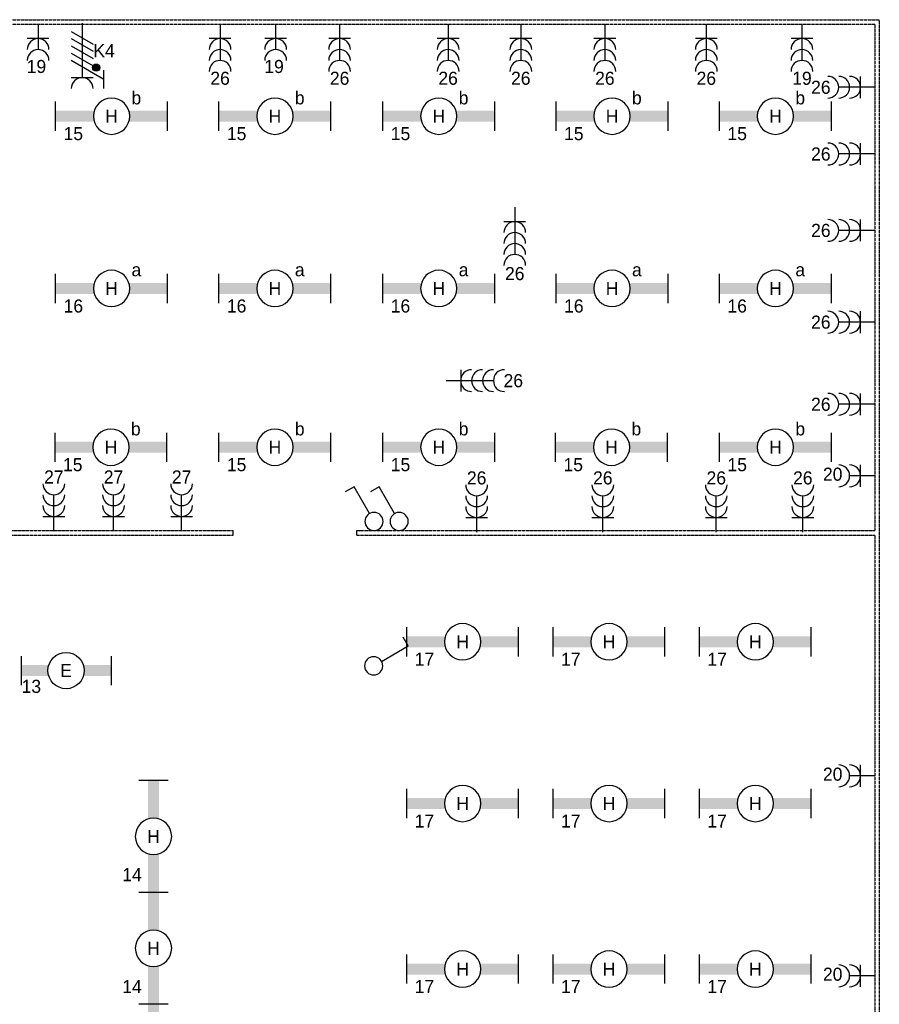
# Model space of a CAD drawing. Extents: x 1458 to 71127, y 1423 to 46205.
# Tile 9 of 9: x 59299 to 71127, y 31685 to 45231. Entities that reach past the tile are written whole.
import ezdxf
from ezdxf.enums import TextEntityAlignment as Align

# ---------------------------------------------------------------- set-up
doc = ezdxf.new("R2010")
doc.units = 0
doc.linetypes.add('E_GOOT3', pattern=[5, 4, -1])
doc.layers.get('0').update_dxf_attribs({"linetype": 'CONTINUOUS'})
for name, color, linetype in [('EL6131--_WG', 4, 'CONTINUOUS'), ('EL6221--', 3, 'CONTINUOUS'), ('EL6222--', 3, 'CONTINUOUS'), ('EL6311--', 3, 'CONTINUOUS')]:
    doc.layers.add(name, color=color, linetype=linetype)
doc.styles.add('BURO-018', font='BUROFONT.SHX', dxfattribs={"height": 1.8})

# ---------------------------------------------------------------- blocks, each defined once
blk = doc.blocks.new('111304D')
at = {"color": 0, "linetype": 'Continuous'}
for p, q in [((-3, 9.98), (-3, 7.48)), ((-3, 8.73), (1.5, 6.13)), ((-1.5, 8.5), (1.5, 8.5)), ((0, 1), (0, 8.5)), ((1.5, 5.13), (-1.5, 6.87)), ((1.5, 4.13), (-1.5, 5.87)), ((1.5, 3.13), (-1.5, 4.87)), ((1.5, 2.13), (-1.5, 3.87))]:
    blk.add_line(p, q, dxfattribs=at)
at = {"color": 0, "linetype": 'Continuous', "const_width": 0.5}
blk.add_lwpolyline([(-1.68, 7.12, 1), (-2.18, 7.12, 1)], format="xyb", close=True, dxfattribs=at)
at = {"color": 0, "linetype": 'Continuous'}
blk.add_circle((-1.93, 7.12), 0.5, dxfattribs=at)
blk.add_arc((0, 10), 1.5, 180, 360, dxfattribs=at)
at = {"color": 0, "linetype": 'Continuous', "style": 'BURO-018'}
for tag in ['E_GROEP', 'E_GKAST']:
    blk.add_attdef(tag, text='', height=1.8, dxfattribs=at).set_placement((0, 12.5), align=Align.MIDDLE)
at = {"color": 0, "linetype": 'Continuous', "style": 'BURO-018', "flags": 1}
for tag, p in [('E_VERMCODE', (13, 12.5)), ('E_MATCODE', (0, 0))]:
    blk.add_attdef(tag, text='', height=1.8, dxfattribs=at).set_placement(p, align=Align.MIDDLE)
blk = doc.blocks.new('111304C')
at = {"color": 0, "linetype": 'Continuous'}
for p, q in [((0, 1), (0, 7.5)), ((-1.5, 3), (1.5, 3))]:
    blk.add_line(p, q, dxfattribs=at)
for centre in [(0, 9), (0, 7.5), (0, 6), (0, 4.5)]:
    blk.add_arc(centre, 1.5, 180, 360, dxfattribs=at)
at = {"color": 0, "linetype": 'Continuous', "style": 'BURO-018'}
for tag in ['E_GROEP', 'E_GKAST']:
    blk.add_attdef(tag, text='', height=1.8, dxfattribs=at).set_placement((0, 11.5), align=Align.MIDDLE)
at = {"color": 0, "linetype": 'Continuous', "style": 'BURO-018', "flags": 1}
for tag, p in [('E_VERMCODE', (13, 11.5)), ('E_MATCODE', (0, 0))]:
    blk.add_attdef(tag, text='', height=1.8, dxfattribs=at).set_placement(p, align=Align.MIDDLE)
blk = doc.blocks.new('1115B61540')
at = {"color": 0}
for p, q in [((-7.7, 2), (-7.7, -2)), ((7.7, 2), (7.7, -2))]:
    blk.add_line(p, q, dxfattribs=at)
at = {"color": 0, "linetype": 'Continuous'}
blk.add_circle((0, 0), 2.5, dxfattribs=at)
at = {"color": 0}
for points in [[(-2.5, 0.75), (-7.7, 0.75), (-2.5, -0.75), (-7.7, -0.75)], [(2.5, 0.75), (7.7, 0.75), (2.5, -0.75), (7.7, -0.75)]]:
    blk.add_solid(points, dxfattribs=at)
at = {"color": 0, "linetype": 'Continuous', "style": 'BURO-018'}
for tag, p in [('E_GROEP', (0, 5)), ('E_GKAST', (0, 5)), ('E_ARMCODE', (0, 0)), ('E_SLET', (4.5, -3))]:
    blk.add_attdef(tag, text='', height=1.8, dxfattribs=at).set_placement(p, align=Align.MIDDLE)
blk = doc.blocks.new('111304A')
at = {"color": 0, "linetype": 'Continuous'}
for p, q in [((0, 1), (0, 4.5)), ((-1.5, 3), (1.5, 3))]:
    blk.add_line(p, q, dxfattribs=at)
for centre in [(0, 6), (0, 4.5)]:
    blk.add_arc(centre, 1.5, 180, 360, dxfattribs=at)
at = {"color": 0, "linetype": 'Continuous', "style": 'BURO-018'}
for tag in ['E_GROEP', 'E_GKAST']:
    blk.add_attdef(tag, text='', height=1.8, dxfattribs=at).set_placement((0, 8.5), align=Align.MIDDLE)
at = {"color": 0, "linetype": 'Continuous', "style": 'BURO-018', "flags": 1}
for tag, p in [('E_VERMCODE', (13, 8.5)), ('E_MATCODE', (0, 0))]:
    blk.add_attdef(tag, text='', height=1.8, dxfattribs=at).set_placement(p, align=Align.MIDDLE)
blk = doc.blocks.new('111304B')
at = {"color": 0, "linetype": 'Continuous'}
for p, q in [((0, 1), (0, 6)), ((-1.5, 3), (1.5, 3))]:
    blk.add_line(p, q, dxfattribs=at)
for centre in [(0, 7.5), (0, 6), (0, 4.5)]:
    blk.add_arc(centre, 1.5, 180, 360, dxfattribs=at)
at = {"color": 0, "linetype": 'Continuous', "style": 'BURO-018'}
for tag in ['E_GROEP', 'E_GKAST']:
    blk.add_attdef(tag, text='', height=1.8, dxfattribs=at).set_placement((0, 10), align=Align.MIDDLE)
at = {"color": 0, "linetype": 'Continuous', "style": 'BURO-018', "flags": 1}
for tag, p in [('E_VERMCODE', (13, 10)), ('E_MATCODE', (0, 0))]:
    blk.add_attdef(tag, text='', height=1.8, dxfattribs=at).set_placement(p, align=Align.MIDDLE)
blk = doc.blocks.new('1115B61240')
at = {"color": 0}
for p, q in [((-6.2, 2), (-6.2, -2)), ((6.2, 2), (6.2, -2))]:
    blk.add_line(p, q, dxfattribs=at)
at = {"color": 0, "linetype": 'Continuous'}
blk.add_circle((0, 0), 2.5, dxfattribs=at)
at = {"color": 0}
for points in [[(-2.5, 0.75), (-6.2, 0.75), (-2.5, -0.75), (-6.2, -0.75)], [(2.5, 0.75), (6.2, 0.75), (2.5, -0.75), (6.2, -0.75)]]:
    blk.add_solid(points, dxfattribs=at)
at = {"color": 0, "linetype": 'Continuous', "style": 'BURO-018'}
for tag, p in [('E_GROEP', (0, 5)), ('E_GKAST', (0, 5)), ('E_ARMCODE', (0, 0)), ('E_SLET', (4.5, -3))]:
    blk.add_attdef(tag, text='', height=1.8, dxfattribs=at).set_placement(p, align=Align.MIDDLE)
blk = doc.blocks.new('1114A1')
at = {"color": 0, "linetype": 'Continuous'}
for p, q in [((0.62, 3.33), (2.74, 7)), ((2.74, 7), (3.95, 6.3))]:
    blk.add_line(p, q, dxfattribs=at)
blk.add_circle((0, 2.25), 1.25, dxfattribs=at)
at = {"color": 0, "linetype": 'Continuous', "style": 'BURO-018'}
for tag, p in [('E_SLET1', (3.36, 9)), ('E_GKAST', (11.61, 4.38)), ('E_GROEP', (11.61, 1.38))]:
    blk.add_attdef(tag, text='', height=1.8, dxfattribs=at).set_placement(p, align=Align.MIDDLE)
at = {"color": 0, "linetype": 'Continuous', "style": 'BURO-018', "flags": 1}
blk.add_attdef('E_MATCODE', text='', height=1.8, dxfattribs=at).set_placement((0, 0), align=Align.MIDDLE)

msp = doc.modelspace()

# ---------------------------------------------------------------- linework, layer by layer
at = {"layer": 'EL6131--_WG', "color": 7, "linetype": 'E_GOOT3'}
for p, q in [((29788, 45231), (71127, 45231)), ((29848, 45171), (71067, 45171)), ((71067, 45171), (71067, 38201)), ((71127, 45231), (71127, 16611)), ((56897, 38201, -10), (62237, 38201, -10)), ((63937, 38201), (71067, 38201)), ((56837, 38141, -10), (62237, 38141, -10)), ((63937, 38141), (71067, 38141)), ((71067, 38141), (71067, 16611))]:
    msp.add_line(p, q, dxfattribs=at)
at = {"layer": 'EL6131--_WG', "color": 7}
for p, q in [((62237, 38141, 50), (62237, 38201, 50)), ((63937, 38141, 60), (63937, 38201, 60))]:
    msp.add_line(p, q, dxfattribs=at)
at = {"layer": 'EL6131--_WG'}
msp.add_line((63937, 38201, 60), (64004, 38201, 60), dxfattribs=at)

# ---------------------------------------------------------------- block references
at = {"layer": 'EL6221--'}
ref = msp.add_blockref('111304D', (60158, 45283), dxfattribs=dict(at, xscale=100, yscale=100, zscale=100, rotation=180))
ref.add_attrib('E_GROEP', 'K4', dxfattribs={"layer": '0', "color": 1, "linetype": 'Continuous', "height": 180, "style": 'BURO-018'}).set_placement((60460, 44804), align=Align.MIDDLE)
at = {"layer": 'EL6222--'}
ref = msp.add_blockref('111304A', (59552, 45270), dxfattribs=dict(at, xscale=100, yscale=100, zscale=100, rotation=180))
ref.add_attrib('E_GROEP', '19', dxfattribs={"layer": '0', "color": 1, "linetype": 'Continuous', "height": 180, "style": 'BURO-018'}).set_placement((59529, 44587), align=Align.MIDDLE)
ref = msp.add_blockref('111304B', (62056, 45270), dxfattribs=dict(at, xscale=100, yscale=100, zscale=100, rotation=180))
ref.add_attrib('E_GROEP', '26', dxfattribs={"layer": '0', "color": 1, "linetype": 'Continuous', "height": 180, "style": 'BURO-018'}).set_placement((62056, 44425), align=Align.MIDDLE)
ref = msp.add_blockref('111304A', (62821, 45270), dxfattribs=dict(at, xscale=100, yscale=100, zscale=100, rotation=180))
ref.add_attrib('E_GROEP', '19', dxfattribs={"layer": '0', "color": 1, "linetype": 'Continuous', "height": 180, "style": 'BURO-018'}).set_placement((62799, 44587), align=Align.MIDDLE)
ref = msp.add_blockref('111304B', (63701, 45270), dxfattribs=dict(at, xscale=100, yscale=100, zscale=100, rotation=180))
ref.add_attrib('E_GROEP', '26', dxfattribs={"layer": '0', "color": 1, "linetype": 'Continuous', "height": 180, "style": 'BURO-018'}).set_placement((63701, 44425), align=Align.MIDDLE)
ref = msp.add_blockref('111304B', (65194, 45270), dxfattribs=dict(at, xscale=100, yscale=100, zscale=100, rotation=180))
ref.add_attrib('E_GROEP', '26', dxfattribs={"layer": '0', "color": 1, "linetype": 'Continuous', "height": 180, "style": 'BURO-018'}).set_placement((65194, 44425), align=Align.MIDDLE)
ref = msp.add_blockref('111304B', (66194, 45270), dxfattribs=dict(at, xscale=100, yscale=100, zscale=100, rotation=180))
ref.add_attrib('E_GROEP', '26', dxfattribs={"layer": '0', "color": 1, "linetype": 'Continuous', "height": 180, "style": 'BURO-018'}).set_placement((66194, 44425), align=Align.MIDDLE)
ref = msp.add_blockref('111304B', (67351, 45270), dxfattribs=dict(at, xscale=100, yscale=100, zscale=100, rotation=180))
ref.add_attrib('E_GROEP', '26', dxfattribs={"layer": '0', "color": 1, "linetype": 'Continuous', "height": 180, "style": 'BURO-018'}).set_placement((67351, 44425), align=Align.MIDDLE)
ref = msp.add_blockref('111304B', (68747, 45270), dxfattribs=dict(at, xscale=100, yscale=100, zscale=100, rotation=180))
ref.add_attrib('E_GROEP', '26', dxfattribs={"layer": '0', "color": 1, "linetype": 'Continuous', "height": 180, "style": 'BURO-018'}).set_placement((68747, 44425), align=Align.MIDDLE)
ref = msp.add_blockref('111304B', (70063, 45270), dxfattribs=dict(at, xscale=100, yscale=100, zscale=100, rotation=180))
ref.add_attrib('E_GROEP', '19', dxfattribs={"layer": '0', "color": 1, "linetype": 'Continuous', "height": 180, "style": 'BURO-018'}).set_placement((70063, 44425), align=Align.MIDDLE)
ref = msp.add_blockref('111304B', (71169, 44301), dxfattribs=dict(at, xscale=100, yscale=100, zscale=100, rotation=90))
ref.add_attrib('E_GROEP', '26', dxfattribs={"layer": '0', "color": 1, "linetype": 'Continuous', "height": 180, "style": 'BURO-018'}).set_placement((70323, 44301), align=Align.MIDDLE)
ref = msp.add_blockref('111304B', (71169, 43383), dxfattribs=dict(at, xscale=100, yscale=100, zscale=100, rotation=90))
ref.add_attrib('E_GROEP', '26', dxfattribs={"layer": '0', "color": 1, "linetype": 'Continuous', "height": 180, "style": 'BURO-018'}).set_placement((70323, 43383), align=Align.MIDDLE)
ref = msp.add_blockref('111304C', (66111, 42751), dxfattribs=dict(at, xscale=100, yscale=100, zscale=100, rotation=180))
ref.add_attrib('E_GROEP', '26', dxfattribs={"layer": '0', "color": 1, "linetype": 'Continuous', "height": 180, "style": 'BURO-018'}).set_placement((66111, 41738), align=Align.MIDDLE)
ref = msp.add_blockref('111304B', (71169, 42332), dxfattribs=dict(at, xscale=100, yscale=100, zscale=100, rotation=90))
ref.add_attrib('E_GROEP', '26', dxfattribs={"layer": '0', "color": 1, "linetype": 'Continuous', "height": 180, "style": 'BURO-018'}).set_placement((70323, 42332), align=Align.MIDDLE)
ref = msp.add_blockref('111304B', (71169, 41070), dxfattribs=dict(at, xscale=100, yscale=100, zscale=100, rotation=90))
ref.add_attrib('E_GROEP', '26', dxfattribs={"layer": '0', "color": 1, "linetype": 'Continuous', "height": 180, "style": 'BURO-018'}).set_placement((70323, 41070), align=Align.MIDDLE)
ref = msp.add_blockref('111304C', (65068, 40265), dxfattribs=dict(at, xscale=100, yscale=100, zscale=100, rotation=270))
ref.add_attrib('E_GROEP', '26', dxfattribs={"layer": '0', "color": 1, "linetype": 'Continuous', "height": 180, "style": 'BURO-018'}).set_placement((66091, 40265), align=Align.MIDDLE)
ref = msp.add_blockref('111304B', (71169, 39940), dxfattribs=dict(at, xscale=100, yscale=100, zscale=100, rotation=90))
ref.add_attrib('E_GROEP', '26', dxfattribs={"layer": '0', "color": 1, "linetype": 'Continuous', "height": 180, "style": 'BURO-018'}).set_placement((70323, 39940), align=Align.MIDDLE)
ref = msp.add_blockref('111304B', (59769, 38096), dxfattribs=dict(at, xscale=100, yscale=100, zscale=100))
ref.add_attrib('E_GROEP', '27', dxfattribs={"layer": '0', "color": 1, "linetype": 'Continuous', "height": 180, "style": 'BURO-018'}).set_placement((59769, 38941), align=Align.MIDDLE)
ref = msp.add_blockref('111304B', (60590, 38096), dxfattribs=dict(at, xscale=100, yscale=100, zscale=100))
ref.add_attrib('E_GROEP', '27', dxfattribs={"layer": '0', "color": 1, "linetype": 'Continuous', "height": 180, "style": 'BURO-018'}).set_placement((60590, 38941), align=Align.MIDDLE)
ref = msp.add_blockref('111304B', (61527, 38096), dxfattribs=dict(at, xscale=100, yscale=100, zscale=100))
ref.add_attrib('E_GROEP', '27', dxfattribs={"layer": '0', "color": 1, "linetype": 'Continuous', "height": 180, "style": 'BURO-018'}).set_placement((61527, 38941), align=Align.MIDDLE)
ref = msp.add_blockref('111304B', (65587, 38082), dxfattribs=dict(at, xscale=100, yscale=100, zscale=100))
ref.add_attrib('E_GROEP', '26', dxfattribs={"layer": '0', "color": 1, "linetype": 'Continuous', "height": 180, "style": 'BURO-018'}).set_placement((65587, 38927), align=Align.MIDDLE)
ref = msp.add_blockref('111304B', (67323, 38082), dxfattribs=dict(at, xscale=100, yscale=100, zscale=100))
ref.add_attrib('E_GROEP', '26', dxfattribs={"layer": '0', "color": 1, "linetype": 'Continuous', "height": 180, "style": 'BURO-018'}).set_placement((67323, 38927), align=Align.MIDDLE)
ref = msp.add_blockref('111304B', (68884, 38082), dxfattribs=dict(at, xscale=100, yscale=100, zscale=100))
ref.add_attrib('E_GROEP', '26', dxfattribs={"layer": '0', "color": 1, "linetype": 'Continuous', "height": 180, "style": 'BURO-018'}).set_placement((68884, 38927), align=Align.MIDDLE)
ref = msp.add_blockref('111304B', (70075, 38082), dxfattribs=dict(at, xscale=100, yscale=100, zscale=100))
ref.add_attrib('E_GROEP', '26', dxfattribs={"layer": '0', "color": 1, "linetype": 'Continuous', "height": 180, "style": 'BURO-018'}).set_placement((70075, 38927), align=Align.MIDDLE)
ref = msp.add_blockref('111304A', (71169, 38956), dxfattribs=dict(at, xscale=100, yscale=100, zscale=100, rotation=90))
ref.add_attrib('E_GROEP', '20', dxfattribs={"layer": '0', "color": 1, "linetype": 'Continuous', "height": 180, "style": 'BURO-018'}).set_placement((70486, 38978), align=Align.MIDDLE)
ref = msp.add_blockref('111304A', (71169, 34828), dxfattribs=dict(at, xscale=100, yscale=100, zscale=100, rotation=90))
ref.add_attrib('E_GROEP', '20', dxfattribs={"layer": '0', "color": 1, "linetype": 'Continuous', "height": 180, "style": 'BURO-018'}).set_placement((70486, 34851), align=Align.MIDDLE)
ref = msp.add_blockref('111304A', (71169, 32077), dxfattribs=dict(at, xscale=100, yscale=100, zscale=100, rotation=90))
ref.add_attrib('E_GROEP', '20', dxfattribs={"layer": '0', "color": 1, "linetype": 'Continuous', "height": 180, "style": 'BURO-018'}).set_placement((70486, 32099), align=Align.MIDDLE)
at = {"layer": 'EL6311--'}
ref = msp.add_blockref('1115B61540', (60563, 43903), dxfattribs=dict(at, xscale=-100, yscale=100, zscale=100, rotation=180))
ref.add_attrib('E_ARMCODE', 'H', dxfattribs={"layer": '0', "color": 1, "linetype": 'Continuous', "height": 180, "style": 'BURO-018'}).set_placement((60563, 43903), align=Align.MIDDLE)
ref.add_attrib('E_SLET', 'b', dxfattribs={"layer": '0', "color": 1, "linetype": 'Continuous', "height": 180, "style": 'BURO-018'}).set_placement((60904, 44159), align=Align.MIDDLE)
ref.add_attrib('E_GROEP', '15', dxfattribs={"layer": '0', "color": 1, "linetype": 'Continuous', "height": 180, "style": 'BURO-018'}).set_placement((60037, 43662), align=Align.MIDDLE)
ref = msp.add_blockref('1115B61540', (62811, 43903), dxfattribs=dict(at, xscale=-100, yscale=100, zscale=100, rotation=180))
ref.add_attrib('E_ARMCODE', 'H', dxfattribs={"layer": '0', "color": 1, "linetype": 'Continuous', "height": 180, "style": 'BURO-018'}).set_placement((62811, 43903), align=Align.MIDDLE)
ref.add_attrib('E_SLET', 'b', dxfattribs={"layer": '0', "color": 1, "linetype": 'Continuous', "height": 180, "style": 'BURO-018'}).set_placement((63152, 44159), align=Align.MIDDLE)
ref.add_attrib('E_GROEP', '15', dxfattribs={"layer": '0', "color": 1, "linetype": 'Continuous', "height": 180, "style": 'BURO-018'}).set_placement((62284, 43662), align=Align.MIDDLE)
ref = msp.add_blockref('1115B61540', (65066, 43903), dxfattribs=dict(at, xscale=-100, yscale=100, zscale=100, rotation=180))
ref.add_attrib('E_ARMCODE', 'H', dxfattribs={"layer": '0', "color": 1, "linetype": 'Continuous', "height": 180, "style": 'BURO-018'}).set_placement((65066, 43903), align=Align.MIDDLE)
ref.add_attrib('E_SLET', 'b', dxfattribs={"layer": '0', "color": 1, "linetype": 'Continuous', "height": 180, "style": 'BURO-018'}).set_placement((65407, 44159), align=Align.MIDDLE)
ref.add_attrib('E_GROEP', '15', dxfattribs={"layer": '0', "color": 1, "linetype": 'Continuous', "height": 180, "style": 'BURO-018'}).set_placement((64539, 43662), align=Align.MIDDLE)
ref = msp.add_blockref('1115B61540', (67450, 43903), dxfattribs=dict(at, xscale=-100, yscale=100, zscale=100, rotation=180))
ref.add_attrib('E_ARMCODE', 'H', dxfattribs={"layer": '0', "color": 1, "linetype": 'Continuous', "height": 180, "style": 'BURO-018'}).set_placement((67450, 43903), align=Align.MIDDLE)
ref.add_attrib('E_SLET', 'b', dxfattribs={"layer": '0', "color": 1, "linetype": 'Continuous', "height": 180, "style": 'BURO-018'}).set_placement((67791, 44159), align=Align.MIDDLE)
ref.add_attrib('E_GROEP', '15', dxfattribs={"layer": '0', "color": 1, "linetype": 'Continuous', "height": 180, "style": 'BURO-018'}).set_placement((66924, 43662), align=Align.MIDDLE)
ref = msp.add_blockref('1115B61540', (69698, 43903), dxfattribs=dict(at, xscale=-100, yscale=100, zscale=100, rotation=180))
ref.add_attrib('E_ARMCODE', 'H', dxfattribs={"layer": '0', "color": 1, "linetype": 'Continuous', "height": 180, "style": 'BURO-018'}).set_placement((69698, 43903), align=Align.MIDDLE)
ref.add_attrib('E_SLET', 'b', dxfattribs={"layer": '0', "color": 1, "linetype": 'Continuous', "height": 180, "style": 'BURO-018'}).set_placement((70039, 44159), align=Align.MIDDLE)
ref.add_attrib('E_GROEP', '15', dxfattribs={"layer": '0', "color": 1, "linetype": 'Continuous', "height": 180, "style": 'BURO-018'}).set_placement((69172, 43662), align=Align.MIDDLE)
ref = msp.add_blockref('1115B61540', (60563, 41533), dxfattribs=dict(at, xscale=-100, yscale=100, zscale=100, rotation=180))
ref.add_attrib('E_ARMCODE', 'H', dxfattribs={"layer": '0', "color": 1, "linetype": 'Continuous', "height": 180, "style": 'BURO-018'}).set_placement((60563, 41533), align=Align.MIDDLE)
ref.add_attrib('E_SLET', 'a', dxfattribs={"layer": '0', "color": 1, "linetype": 'Continuous', "height": 180, "style": 'BURO-018'}).set_placement((60904, 41789), align=Align.MIDDLE)
ref.add_attrib('E_GROEP', '16', dxfattribs={"layer": '0', "color": 1, "linetype": 'Continuous', "height": 180, "style": 'BURO-018'}).set_placement((60037, 41292), align=Align.MIDDLE)
ref = msp.add_blockref('1115B61540', (62811, 41533), dxfattribs=dict(at, xscale=-100, yscale=100, zscale=100, rotation=180))
ref.add_attrib('E_ARMCODE', 'H', dxfattribs={"layer": '0', "color": 1, "linetype": 'Continuous', "height": 180, "style": 'BURO-018'}).set_placement((62811, 41533), align=Align.MIDDLE)
ref.add_attrib('E_SLET', 'a', dxfattribs={"layer": '0', "color": 1, "linetype": 'Continuous', "height": 180, "style": 'BURO-018'}).set_placement((63152, 41789), align=Align.MIDDLE)
ref.add_attrib('E_GROEP', '16', dxfattribs={"layer": '0', "color": 1, "linetype": 'Continuous', "height": 180, "style": 'BURO-018'}).set_placement((62284, 41292), align=Align.MIDDLE)
ref = msp.add_blockref('1115B61540', (65066, 41533), dxfattribs=dict(at, xscale=-100, yscale=100, zscale=100, rotation=180))
ref.add_attrib('E_ARMCODE', 'H', dxfattribs={"layer": '0', "color": 1, "linetype": 'Continuous', "height": 180, "style": 'BURO-018'}).set_placement((65066, 41533), align=Align.MIDDLE)
ref.add_attrib('E_SLET', 'a', dxfattribs={"layer": '0', "color": 1, "linetype": 'Continuous', "height": 180, "style": 'BURO-018'}).set_placement((65407, 41789), align=Align.MIDDLE)
ref.add_attrib('E_GROEP', '16', dxfattribs={"layer": '0', "color": 1, "linetype": 'Continuous', "height": 180, "style": 'BURO-018'}).set_placement((64539, 41292), align=Align.MIDDLE)
ref = msp.add_blockref('1115B61540', (67450, 41533), dxfattribs=dict(at, xscale=-100, yscale=100, zscale=100, rotation=180))
ref.add_attrib('E_ARMCODE', 'H', dxfattribs={"layer": '0', "color": 1, "linetype": 'Continuous', "height": 180, "style": 'BURO-018'}).set_placement((67450, 41533), align=Align.MIDDLE)
ref.add_attrib('E_SLET', 'a', dxfattribs={"layer": '0', "color": 1, "linetype": 'Continuous', "height": 180, "style": 'BURO-018'}).set_placement((67791, 41789), align=Align.MIDDLE)
ref.add_attrib('E_GROEP', '16', dxfattribs={"layer": '0', "color": 1, "linetype": 'Continuous', "height": 180, "style": 'BURO-018'}).set_placement((66924, 41292), align=Align.MIDDLE)
ref = msp.add_blockref('1115B61540', (69698, 41533), dxfattribs=dict(at, xscale=-100, yscale=100, zscale=100, rotation=180))
ref.add_attrib('E_ARMCODE', 'H', dxfattribs={"layer": '0', "color": 1, "linetype": 'Continuous', "height": 180, "style": 'BURO-018'}).set_placement((69698, 41533), align=Align.MIDDLE)
ref.add_attrib('E_SLET', 'a', dxfattribs={"layer": '0', "color": 1, "linetype": 'Continuous', "height": 180, "style": 'BURO-018'}).set_placement((70039, 41789), align=Align.MIDDLE)
ref.add_attrib('E_GROEP', '16', dxfattribs={"layer": '0', "color": 1, "linetype": 'Continuous', "height": 180, "style": 'BURO-018'}).set_placement((69172, 41292), align=Align.MIDDLE)
ref = msp.add_blockref('1115B61540', (60555, 39349), dxfattribs=dict(at, xscale=-100, yscale=100, zscale=100, rotation=180))
ref.add_attrib('E_ARMCODE', 'H', dxfattribs={"layer": '0', "color": 1, "linetype": 'Continuous', "height": 180, "style": 'BURO-018'}).set_placement((60555, 39349), align=Align.MIDDLE)
ref.add_attrib('E_SLET', 'b', dxfattribs={"layer": '0', "color": 1, "linetype": 'Continuous', "height": 180, "style": 'BURO-018'}).set_placement((60896, 39605), align=Align.MIDDLE)
ref.add_attrib('E_GROEP', '15', dxfattribs={"layer": '0', "color": 1, "linetype": 'Continuous', "height": 180, "style": 'BURO-018'}).set_placement((60029, 39108), align=Align.MIDDLE)
ref = msp.add_blockref('1115B61540', (62811, 39349), dxfattribs=dict(at, xscale=-100, yscale=100, zscale=100, rotation=180))
ref.add_attrib('E_ARMCODE', 'H', dxfattribs={"layer": '0', "color": 1, "linetype": 'Continuous', "height": 180, "style": 'BURO-018'}).set_placement((62811, 39349), align=Align.MIDDLE)
ref.add_attrib('E_SLET', 'b', dxfattribs={"layer": '0', "color": 1, "linetype": 'Continuous', "height": 180, "style": 'BURO-018'}).set_placement((63152, 39605), align=Align.MIDDLE)
ref.add_attrib('E_GROEP', '15', dxfattribs={"layer": '0', "color": 1, "linetype": 'Continuous', "height": 180, "style": 'BURO-018'}).set_placement((62284, 39108), align=Align.MIDDLE)
ref = msp.add_blockref('1115B61540', (65066, 39349), dxfattribs=dict(at, xscale=-100, yscale=100, zscale=100, rotation=180))
ref.add_attrib('E_ARMCODE', 'H', dxfattribs={"layer": '0', "color": 1, "linetype": 'Continuous', "height": 180, "style": 'BURO-018'}).set_placement((65066, 39349), align=Align.MIDDLE)
ref.add_attrib('E_SLET', 'b', dxfattribs={"layer": '0', "color": 1, "linetype": 'Continuous', "height": 180, "style": 'BURO-018'}).set_placement((65407, 39605), align=Align.MIDDLE)
ref.add_attrib('E_GROEP', '15', dxfattribs={"layer": '0', "color": 1, "linetype": 'Continuous', "height": 180, "style": 'BURO-018'}).set_placement((64539, 39108), align=Align.MIDDLE)
ref = msp.add_blockref('1115B61540', (67443, 39349), dxfattribs=dict(at, xscale=-100, yscale=100, zscale=100, rotation=180))
ref.add_attrib('E_ARMCODE', 'H', dxfattribs={"layer": '0', "color": 1, "linetype": 'Continuous', "height": 180, "style": 'BURO-018'}).set_placement((67443, 39349), align=Align.MIDDLE)
ref.add_attrib('E_SLET', 'b', dxfattribs={"layer": '0', "color": 1, "linetype": 'Continuous', "height": 180, "style": 'BURO-018'}).set_placement((67784, 39605), align=Align.MIDDLE)
ref.add_attrib('E_GROEP', '15', dxfattribs={"layer": '0', "color": 1, "linetype": 'Continuous', "height": 180, "style": 'BURO-018'}).set_placement((66916, 39108), align=Align.MIDDLE)
ref = msp.add_blockref('1115B61540', (69698, 39349), dxfattribs=dict(at, xscale=-100, yscale=100, zscale=100, rotation=180))
ref.add_attrib('E_ARMCODE', 'H', dxfattribs={"layer": '0', "color": 1, "linetype": 'Continuous', "height": 180, "style": 'BURO-018'}).set_placement((69698, 39349), align=Align.MIDDLE)
ref.add_attrib('E_SLET', 'b', dxfattribs={"layer": '0', "color": 1, "linetype": 'Continuous', "height": 180, "style": 'BURO-018'}).set_placement((70039, 39605), align=Align.MIDDLE)
ref.add_attrib('E_GROEP', '15', dxfattribs={"layer": '0', "color": 1, "linetype": 'Continuous', "height": 180, "style": 'BURO-018'}).set_placement((69172, 39108), align=Align.MIDDLE)
at = {"layer": 'EL6311--', "xscale": -100, "yscale": 100, "zscale": 100}
for p in [(64174, 38103), (64520, 38103)]:
    msp.add_blockref('1114A1', p, dxfattribs=at)
at = {"layer": 'EL6311--'}
ref = msp.add_blockref('1115B61540', (65394, 36672), dxfattribs=dict(at, xscale=-100, yscale=100, zscale=100, rotation=180))
ref.add_attrib('E_ARMCODE', 'H', dxfattribs={"layer": '0', "color": 1, "linetype": 'Continuous', "height": 180, "style": 'BURO-018'}).set_placement((65394, 36672), align=Align.MIDDLE)
ref.add_attrib('E_GROEP', '17', dxfattribs={"layer": '0', "color": 1, "linetype": 'Continuous', "height": 180, "style": 'BURO-018'}).set_placement((64868, 36432), align=Align.MIDDLE)
ref = msp.add_blockref('1115B61540', (67408, 36672), dxfattribs=dict(at, xscale=-100, yscale=100, zscale=100, rotation=180))
ref.add_attrib('E_ARMCODE', 'H', dxfattribs={"layer": '0', "color": 1, "linetype": 'Continuous', "height": 180, "style": 'BURO-018'}).set_placement((67408, 36672), align=Align.MIDDLE)
ref.add_attrib('E_GROEP', '17', dxfattribs={"layer": '0', "color": 1, "linetype": 'Continuous', "height": 180, "style": 'BURO-018'}).set_placement((66882, 36432), align=Align.MIDDLE)
ref = msp.add_blockref('1115B61540', (69422, 36672), dxfattribs=dict(at, xscale=-100, yscale=100, zscale=100, rotation=180))
ref.add_attrib('E_ARMCODE', 'H', dxfattribs={"layer": '0', "color": 1, "linetype": 'Continuous', "height": 180, "style": 'BURO-018'}).set_placement((69422, 36672), align=Align.MIDDLE)
ref.add_attrib('E_GROEP', '17', dxfattribs={"layer": '0', "color": 1, "linetype": 'Continuous', "height": 180, "style": 'BURO-018'}).set_placement((68896, 36432), align=Align.MIDDLE)
at = {"layer": 'EL6311--', "xscale": -100, "yscale": 100, "zscale": 100, "rotation": 270}
msp.add_blockref('1114A1', (63945, 36341), dxfattribs=at)
at = {"layer": 'EL6311--'}
ref = msp.add_blockref('1115B61240', (59937, 36276), dxfattribs=dict(at, xscale=100, yscale=100, zscale=100))
ref.add_attrib('E_ARMCODE', 'E', dxfattribs={"layer": '0', "color": 1, "linetype": 'Continuous', "height": 180, "style": 'BURO-018'}).set_placement((59937, 36276), align=Align.MIDDLE)
ref.add_attrib('E_GROEP', '13', dxfattribs={"layer": '0', "color": 1, "linetype": 'Continuous', "height": 180, "style": 'BURO-018'}).set_placement((59459, 36059), align=Align.MIDDLE)
ref = msp.add_blockref('1115B61540', (61140, 33995), dxfattribs=dict(at, xscale=-100, yscale=100, zscale=100, rotation=270))
ref.add_attrib('E_ARMCODE', 'H', dxfattribs={"layer": '0', "color": 1, "linetype": 'Continuous', "height": 180, "style": 'BURO-018'}).set_placement((61140, 33995), align=Align.MIDDLE)
ref.add_attrib('E_GROEP', '14', dxfattribs={"layer": '0', "color": 1, "linetype": 'Continuous', "height": 180, "style": 'BURO-018'}).set_placement((60844, 33468), align=Align.MIDDLE)
ref = msp.add_blockref('1115B61540', (65394, 34447), dxfattribs=dict(at, xscale=-100, yscale=100, zscale=100, rotation=180))
ref.add_attrib('E_ARMCODE', 'H', dxfattribs={"layer": '0', "color": 1, "linetype": 'Continuous', "height": 180, "style": 'BURO-018'}).set_placement((65394, 34447), align=Align.MIDDLE)
ref.add_attrib('E_GROEP', '17', dxfattribs={"layer": '0', "color": 1, "linetype": 'Continuous', "height": 180, "style": 'BURO-018'}).set_placement((64868, 34206), align=Align.MIDDLE)
ref = msp.add_blockref('1115B61540', (67408, 34447), dxfattribs=dict(at, xscale=-100, yscale=100, zscale=100, rotation=180))
ref.add_attrib('E_ARMCODE', 'H', dxfattribs={"layer": '0', "color": 1, "linetype": 'Continuous', "height": 180, "style": 'BURO-018'}).set_placement((67408, 34447), align=Align.MIDDLE)
ref.add_attrib('E_GROEP', '17', dxfattribs={"layer": '0', "color": 1, "linetype": 'Continuous', "height": 180, "style": 'BURO-018'}).set_placement((66882, 34206), align=Align.MIDDLE)
ref = msp.add_blockref('1115B61540', (69422, 34447), dxfattribs=dict(at, xscale=-100, yscale=100, zscale=100, rotation=180))
ref.add_attrib('E_ARMCODE', 'H', dxfattribs={"layer": '0', "color": 1, "linetype": 'Continuous', "height": 180, "style": 'BURO-018'}).set_placement((69422, 34447), align=Align.MIDDLE)
ref.add_attrib('E_GROEP', '17', dxfattribs={"layer": '0', "color": 1, "linetype": 'Continuous', "height": 180, "style": 'BURO-018'}).set_placement((68896, 34206), align=Align.MIDDLE)
ref = msp.add_blockref('1115B61540', (61140, 32455), dxfattribs=dict(at, xscale=-100, yscale=100, zscale=100, rotation=270))
ref.add_attrib('E_ARMCODE', 'H', dxfattribs={"layer": '0', "color": 1, "linetype": 'Continuous', "height": 180, "style": 'BURO-018'}).set_placement((61140, 32455), align=Align.MIDDLE)
ref.add_attrib('E_GROEP', '14', dxfattribs={"layer": '0', "color": 1, "linetype": 'Continuous', "height": 180, "style": 'BURO-018'}).set_placement((60844, 31928), align=Align.MIDDLE)
ref = msp.add_blockref('1115B61540', (65394, 32169), dxfattribs=dict(at, xscale=-100, yscale=100, zscale=100, rotation=180))
ref.add_attrib('E_ARMCODE', 'H', dxfattribs={"layer": '0', "color": 1, "linetype": 'Continuous', "height": 180, "style": 'BURO-018'}).set_placement((65394, 32169), align=Align.MIDDLE)
ref.add_attrib('E_GROEP', '17', dxfattribs={"layer": '0', "color": 1, "linetype": 'Continuous', "height": 180, "style": 'BURO-018'}).set_placement((64868, 31929), align=Align.MIDDLE)
ref = msp.add_blockref('1115B61540', (67408, 32169), dxfattribs=dict(at, xscale=-100, yscale=100, zscale=100, rotation=180))
ref.add_attrib('E_ARMCODE', 'H', dxfattribs={"layer": '0', "color": 1, "linetype": 'Continuous', "height": 180, "style": 'BURO-018'}).set_placement((67408, 32169), align=Align.MIDDLE)
ref.add_attrib('E_GROEP', '17', dxfattribs={"layer": '0', "color": 1, "linetype": 'Continuous', "height": 180, "style": 'BURO-018'}).set_placement((66882, 31929), align=Align.MIDDLE)
ref = msp.add_blockref('1115B61540', (69422, 32169), dxfattribs=dict(at, xscale=-100, yscale=100, zscale=100, rotation=180))
ref.add_attrib('E_ARMCODE', 'H', dxfattribs={"layer": '0', "color": 1, "linetype": 'Continuous', "height": 180, "style": 'BURO-018'}).set_placement((69422, 32169), align=Align.MIDDLE)
ref.add_attrib('E_GROEP', '17', dxfattribs={"layer": '0', "color": 1, "linetype": 'Continuous', "height": 180, "style": 'BURO-018'}).set_placement((68896, 31929), align=Align.MIDDLE)
ref = msp.add_blockref('1115B61540', (61140, 30915), dxfattribs=dict(at, xscale=-100, yscale=100, zscale=100, rotation=270))
ref.add_attrib('E_ARMCODE', 'H', dxfattribs={"layer": '0', "color": 1, "linetype": 'Continuous', "height": 180, "style": 'BURO-018'}).set_placement((61140, 30915), align=Align.MIDDLE)
ref.add_attrib('E_GROEP', '14', dxfattribs={"layer": '0', "color": 1, "linetype": 'Continuous', "height": 180, "style": 'BURO-018'}).set_placement((60844, 30388), align=Align.MIDDLE)

doc.saveas('drawing.dxf')
